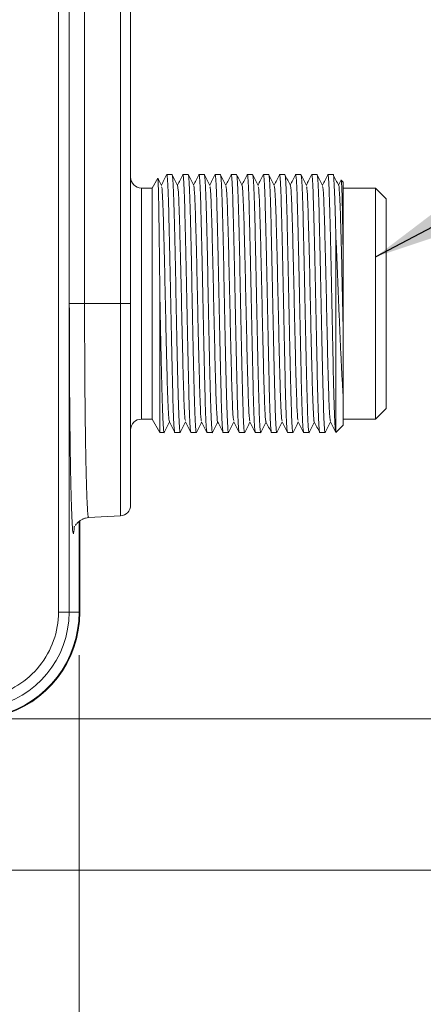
# Model space of a CAD drawing. Header units: millimetres. Extents: x 0 to 420, y 0 to 297.
# Tile 28 of 106: x 165 to 174, y 52 to 75. Entities that reach past the tile are written whole.
import ezdxf

# ---------------------------------------------------------------- set-up
doc = ezdxf.new("R2010")
doc.units = ezdxf.units.MM
doc.styles.add('SLDTEXTSTYLE0', font='TXT', dxfattribs={"width": 0.75})
doc.dimstyles.new('SLDDIMSTYLE1', dxfattribs={"dimtxt": 3.5, "dimasz": 3.302, "dimexe": 0, "dimexo": 0.0625, "dimgap": 0.875, "dimtad": 2, "dimdec": 6, "dimlfac": 2, "dimrnd": 1e-09, "dimzin": 12, "dimdsep": 46, "dimtxsty": 'SLDTEXTSTYLE0', "dimsah": 1, "dimcen": 0.09, "dimadec": 0, "dimazin": 3, "dimtfac": 1, "dimtofl": 0, "dimtmove": 0, "dimatfit": 3, "dimfxl": 1, "dimfrac": 2, "dimtolj": 1, "dimtzin": 12, "dimarcsym": 0})
doc.dimstyles.new('SLDDIMSTYLE2', dxfattribs={"dimtxt": 0.18, "dimasz": 3.302, "dimexe": 0, "dimexo": 0.0625, "dimgap": 0, "dimtad": 0, "dimtih": 1, "dimtoh": 1, "dimdec": 0, "dimrnd": 1e-09, "dimzin": 0, "dimdsep": 46, "dimtxsty": 'Standard', "dimsah": 1, "dimcen": 0.09, "dimadec": 0, "dimazin": 0, "dimtfac": 3.302, "dimtdec": 0, "dimtofl": 0, "dimtmove": 0, "dimatfit": 3, "dimfxl": 1, "dimfrac": 2, "dimtolj": 1, "dimtzin": 0, "dimarcsym": 0})

# ---------------------------------------------------------------- blocks, each defined once
blk = doc.blocks.new('_D_1')
at = {"color": 7, "linetype": 'Continuous', "lineweight": 0}
for p, q in [((164.512, 91.237), (193.451, 91.237)), ((192.451, 91.237), (192.451, 58.272)), ((164.512, 58.272), (193.451, 58.272))]:
    blk.add_line(p, q, dxfattribs=at)
for points in [[(192.451, 91.237), (191.943, 87.935), (192.959, 87.935)], [(192.451, 58.272), (192.959, 61.574), (191.943, 61.574)]]:
    blk.add_solid(points, dxfattribs=at)
at = {"color": 7, "linetype": 'Continuous', "lineweight": 0, "insert": (187.94, 72.169), "char_height": 3.5, "attachment_point": 1, "rotation": 90, "style": 'SLDTEXTSTYLE0'}
blk.add_mtext('66', dxfattribs=at)
blk = doc.blocks.new('_D_5')
at = {"color": 7, "linetype": 'Continuous', "lineweight": 0}
for p, q in [((147.673, 94.755), (201.563, 94.755)), ((200.563, 94.755), (200.563, 54.755)), ((147.673, 54.755), (201.563, 54.755))]:
    blk.add_line(p, q, dxfattribs=at)
for points in [[(200.563, 94.755), (200.055, 91.453), (201.071, 91.453)], [(200.563, 54.755), (201.071, 58.057), (200.055, 58.057)]]:
    blk.add_solid(points, dxfattribs=at)
at = {"color": 7, "linetype": 'Continuous', "lineweight": 0, "insert": (196.051, 72.169), "char_height": 3.5, "attachment_point": 1, "rotation": 90, "style": 'SLDTEXTSTYLE0'}
blk.add_mtext('80', dxfattribs=at)
blk = doc.blocks.new('_D_6')
at = {"color": 7, "linetype": 'Continuous', "lineweight": 0}
for p, q in [((166.356, 59.755), (166.356, 32.18)), ((144.373, 51.455), (144.373, 32.18)), ((144.373, 33.18), (166.356, 33.18))]:
    blk.add_line(p, q, dxfattribs=at)
for points in [[(144.373, 33.18), (147.675, 32.672), (147.675, 33.688)], [(166.356, 33.18), (163.054, 33.688), (163.054, 32.672)]]:
    blk.add_solid(points, dxfattribs=at)
at = {"color": 7, "linetype": 'Continuous', "lineweight": 0, "insert": (153.976, 37.692), "char_height": 3.5, "attachment_point": 1, "style": 'SLDTEXTSTYLE0'}
blk.add_mtext('40', dxfattribs=at)

msp = doc.modelspace()

# ---------------------------------------------------------------- linework, layer by layer
at = {"color": 7, "linetype": 'Continuous', "lineweight": 15}
for p, q in [((165.87424878, 88.7547111), (165.87424878, 60.75470651)), ((166.12421576, 60.75470651), (166.12421576, 88.7547111)), ((166.12820182, 81.57970512), (166.12820182, 67.92970503)), ((166.48352001, 81.57970512), (166.48352001, 67.92970503)), ((167.31865559, 81.57970512), (167.31865559, 67.92970503)), ((167.55556915, 67.92970503), (167.55556915, 81.57970512)), ((168.18787012, 70.84636146), (168.05557016, 70.61720396)), ((168.5211942, 70.92971111), (168.3961958, 70.92971111)), ((168.89619682, 70.92971111), (168.77119098, 70.92971111)), ((169.27119199, 70.92971111), (169.1461936, 70.92971111)), ((169.64619461, 70.92971111), (169.52119622, 70.92971111)), ((170.02119724, 70.92971111), (169.89619139, 70.92971111)), ((170.39619241, 70.92971111), (170.27119402, 70.92971111)), ((170.77119503, 70.92971111), (170.64619664, 70.92971111)), ((171.14619765, 70.92971111), (171.02119181, 70.92971111)), ((171.52119282, 70.92971111), (171.39619443, 70.92971111)), ((171.89619545, 70.92971111), (171.77119706, 70.92971111)), ((172.27119807, 70.92971111), (172.14619223, 70.92971111)), ((172.45174799, 70.79308981), (172.39619646, 70.68206871)), ((172.50557098, 70.75470442), (172.4576563, 70.80262656)), ((168.05557016, 70.61720396), (167.80556593, 70.61720396)), ((168.05557016, 70.61720396), (168.05557016, 65.2422061)), ((172.50557098, 70.75470442), (172.50557098, 68.94384826)), ((173.25556878, 70.61720396), (172.50557098, 70.61720396)), ((173.50556556, 70.36720717), (173.25556878, 70.61720396)), ((173.25556878, 65.2422061), (173.25556878, 70.61720396)), ((173.50556556, 65.49221033), (173.50556556, 70.36720717)), ((172.33057175, 64.9341842), (172.33057175, 69.55427433)), ((168.23599342, 64.9297064), (168.23599342, 68.13637668)), ((166.12820182, 67.92970503), (166.48352001, 67.92970503)), ((167.31865559, 67.92970503), (166.48352001, 67.92970503)), ((167.55556915, 67.92970503), (167.31865559, 67.92970503)), ((172.50557098, 65.72802121), (172.50557098, 65.10470564)), ((173.25556878, 65.2422061), (173.50556556, 65.49221033)), ((167.80556593, 65.2422061), (168.05557016, 65.2422061)), ((168.05557016, 65.2422061), (168.23599342, 64.9297064)), ((172.33265046, 64.93179256), (172.50557098, 65.10470564)), ((172.50557098, 65.2422061), (173.25556878, 65.2422061)), ((168.23599342, 64.9297064), (168.33369288, 64.9297064)), ((168.58369712, 64.9297064), (168.70869551, 64.9297064)), ((168.95869229, 64.9297064), (169.08369813, 64.9297064)), ((169.33369491, 64.9297064), (169.4586933, 64.9297064)), ((169.70869753, 64.9297064), (169.83369592, 64.9297064)), ((170.08369271, 64.9297064), (170.2086911, 64.9297064)), ((170.45869533, 64.9297064), (170.58369372, 64.9297064)), ((170.83369795, 64.9297064), (170.95869634, 64.9297064)), ((171.20869312, 64.9297064), (171.33369151, 64.9297064)), ((171.58369574, 64.9297064), (171.70869414, 64.9297064)), ((171.95869092, 64.9297064), (172.08369676, 64.9297064)), ((166.57703224, 62.95179332), (167.31865559, 62.990663)), ((166.35557119, 60.75470651), (166.35557119, 62.86246831)), ((166.37302045, 60.75470651), (166.37302045, 62.87401671)), ((165.87424878, 60.75470651), (166.12421576, 60.75470651)), ((166.35557119, 60.75470651), (166.12421576, 60.75470651))]:
    msp.add_line(p, q, dxfattribs=at)
at = {"color": 8, "linetype": 'Continuous', "lineweight": 15}
for p, q in [((167.80556593, 70.61720396), (167.80556593, 65.2422061)), ((167.31865559, 62.990663), (167.31865559, 67.92970503)), ((166.35557119, 60.75470651), (166.37302045, 60.75470651))]:
    msp.add_line(p, q, dxfattribs=at)
at = {"color": 7, "linetype": 'Continuous', "lineweight": 15}
for centre, radius, start, end in [((167.80556892, 70.86720755), 0.25, 180.00000357, 270), ((167.80556892, 64.99220755), 0.25, 90, 179.99999643), ((167.30556892, 63.24031958), 0.25, 273, 0), ((163.87302399, 60.75470755), 2.25118917, 280.76396859, 0), ((163.87302399, 60.75470755), 2.5, 284.444200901, 0), ((163.87302399, 60.75470755), 2.48254494, 285.005923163, 0)]:
    msp.add_arc(centre, radius, start, end, dxfattribs=at)
for points, knots in [([(168.23599088, 68.13637687), (168.23405509, 68.32233836), (168.23207417, 68.50504286), (168.2280205, 68.86396353), (168.22598425, 69.03689726), (168.22193516, 69.36663882), (168.21990352, 69.52493842), (168.21590367, 69.82195038), (168.21400753, 69.95804253), (168.21114426, 70.14391699), (168.21017045, 70.20279126), (168.2081828, 70.31422157), (168.20716663, 70.36683976), (168.20412194, 70.51180094), (168.20207665, 70.59260033), (168.19795458, 70.72286432), (168.19586209, 70.77234364), (168.19179763, 70.83540254), (168.18980994, 70.84971981), (168.18786918, 70.84635831)], [0, 0, 0, 0, 0.125, 0.125, 0.25, 0.25, 0.375, 0.375, 0.5, 0.5, 0.5625, 0.5625, 0.625, 0.625, 0.75, 0.75, 0.875, 0.875, 1, 1, 1, 1]), ([(168.2735369, 70.67738975), (168.25266638, 70.71909006), (168.22634818, 70.77167514), (168.20003682, 70.824263), (168.19459054, 70.83514834)], [0, 0, 0, 0, 0.79300663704, 1, 1, 1, 1]), ([(168.39386377, 70.92721516), (168.37299755, 70.88551154), (168.33211087, 70.80379466), (168.29121995, 70.72208059), (168.27119741, 70.68206871)], [0, 0, 0, 0, 0.5103428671, 1, 1, 1, 1]), ([(168.39382652, 70.92212642), (168.39461636, 70.92511591), (168.39926646, 70.94271617), (168.41038958, 70.8699576), (168.428832, 70.55816503), (168.44794962, 69.88925489), (168.46870768, 69.00257657), (168.48882387, 67.99393193), (168.50847743, 66.97865562), (168.529553, 66.06914746), (168.54848863, 65.37491359), (168.56778177, 64.98846143), (168.57900308, 64.94703547), (168.58369712, 64.9297064)], [0, 0, 0, 0, 0.0128930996, 0.0759066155, 0.1818931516, 0.2878790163, 0.3938620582, 0.4998478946, 0.6058313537, 0.711814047, 0.8178003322, 0.923783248, 1, 1, 1, 1]), ([(168.71090088, 64.94326646), (168.71016473, 64.93816296), (168.70550125, 64.90583244), (168.69453022, 64.99745995), (168.67603694, 65.2986655), (168.65695002, 65.97085591), (168.63617273, 66.85665296), (168.61605832, 67.86553026), (168.59641622, 68.880743), (168.57533775, 69.79027166), (168.55640289, 70.48450547), (168.53710946, 70.87094475), (168.52588822, 70.91237866), (168.5211942, 70.92971111)], [0, 0, 0, 0, 0.0118242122, 0.0749059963, 0.1810073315, 0.2871079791, 0.3932058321, 0.4993056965, 0.6054039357, 0.7115021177, 0.8176032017, 0.9237005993, 1, 1, 1, 1]), ([(168.64849482, 70.67747915), (168.62762821, 70.7191776), (168.58589494, 70.80257461), (168.54416184, 70.88597126), (168.52329526, 70.92766965)], [0, 0, 0, 0, 0.4999993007, 1, 1, 1, 1]), ([(168.76882169, 70.92711831), (168.74795844, 70.88541683), (168.70708943, 70.80372787), (168.6662106, 70.72204551), (168.64620004, 70.68206126)], [0, 0, 0, 0, 0.5104909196, 1, 1, 1, 1]), ([(168.76873229, 70.91457898), (168.76955302, 70.92033541), (168.77429733, 70.9536107), (168.7853596, 70.86242475), (168.80384847, 70.56060093), (168.82293673, 69.88860208), (168.84371382, 69.00275155), (168.86382791, 67.99388516), (168.88347085, 66.97866809), (168.90454632, 66.06914404), (168.92349295, 65.37491455), (168.94278684, 64.98846129), (168.95400117, 64.94703543), (168.95869229, 64.9297064)], [0, 0, 0, 0, 0.0131774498, 0.076172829, 0.1821288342, 0.2880841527, 0.3940366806, 0.4999919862, 0.6059448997, 0.7118970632, 0.8178528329, 0.9238052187, 1, 1, 1, 1]), ([(169.0859035, 64.94328881), (169.08516745, 64.93817617), (169.0805106, 64.90582969), (169.06952886, 64.99745538), (169.05104085, 65.29866698), (169.03195231, 65.97085552), (169.0111754, 66.85665307), (168.9910611, 67.86553023), (168.97141818, 68.880743), (168.95034286, 69.79027173), (168.93139619, 70.48450541), (168.91210223, 70.87094474), (168.90088793, 70.91237866), (168.89619682, 70.92971111)], [0, 0, 0, 0, 0.0118421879, 0.0749228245, 0.1810222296, 0.2871209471, 0.3932168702, 0.4993148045, 0.6054111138, 0.7115073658, 0.817606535, 0.9237020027, 1, 1, 1, 1]), ([(169.02378801, 70.67686821), (169.00292171, 70.71856915), (168.96118776, 70.80197371), (168.91945037, 70.88537772), (168.898581, 70.92708105)], [0, 0, 0, 0, 0.4999840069, 1, 1, 1, 1]), ([(169.14416704, 70.92780376), (169.12329738, 70.8861033), (169.08230338, 70.80419166), (169.0413162, 70.72227494), (169.02119521, 70.68206126)], [0, 0, 0, 0, 0.5090907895, 1, 1, 1, 1]), ([(169.14408508, 70.9167322), (169.14478882, 70.92159682), (169.1494164, 70.95358515), (169.16036059, 70.86177367), (169.17885161, 70.56081147), (169.19793922, 69.88854567), (169.21871644, 69.00276666), (169.2388307, 67.99388111), (169.2584728, 66.97866917), (169.27955144, 66.06914382), (169.29848625, 65.37491457), (169.3177796, 64.98846126), (169.32900088, 64.94703542), (169.33369491, 64.9297064)], [0, 0, 0, 0, 0.0113194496, 0.0744334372, 0.1805889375, 0.2867437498, 0.3928957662, 0.4990505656, 0.6052029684, 0.7113546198, 0.8175098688, 0.9236617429, 1, 1, 1, 1]), ([(169.46115944, 64.94486088), (169.46033603, 64.93909522), (169.45558145, 64.90580293), (169.44454137, 64.9969894), (169.42604358, 65.29881773), (169.4069431, 65.97081499), (169.38618056, 66.85666398), (169.36606541, 67.86552742), (169.34641153, 68.88074369), (169.32533621, 69.79027146), (169.3064005, 70.48450552), (169.28710729, 70.87094474), (169.27588602, 70.91237866), (169.27119199, 70.92971111)], [0, 0, 0, 0, 0.013194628, 0.0761889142, 0.1821431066, 0.2880966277, 0.3940473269, 0.5000000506, 0.6059511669, 0.7119022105, 0.817856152, 0.9238064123, 1, 1, 1, 1]), ([(169.39851496, 70.67743445), (169.37764584, 70.71913793), (169.33590741, 70.80254525), (169.29416953, 70.88595146), (169.2733005, 70.92765475)], [0, 0, 0, 0, 0.499997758, 1, 1, 1, 1]), ([(169.51905045, 70.92758024), (169.49818102, 70.88587712), (169.45722811, 70.80404143), (169.4162793, 70.72220274), (169.39619783, 70.68206871)], [0, 0, 0, 0, 0.5095958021, 1, 1, 1, 1]), ([(169.51896105, 70.91597969), (169.51970728, 70.92115358), (169.52438652, 70.95359624), (169.53534593, 70.86200142), (169.55384667, 70.56073775), (169.57294622, 69.88856555), (169.59370912, 69.00276128), (169.61382401, 67.99388244), (169.63347792, 66.97866888), (169.65455339, 66.06914391), (169.67348905, 65.37491455), (169.69278219, 64.98846126), (169.7040035, 64.94703543), (169.70869753, 64.9297064)], [0, 0, 0, 0, 0.0119671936, 0.07503981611, 0.18112576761, 0.28721104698, 0.39329350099, 0.49937875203, 0.60546162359, 0.71154372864, 0.81762942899, 0.92371175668, 1, 1, 1, 1]), ([(169.83587894, 64.94311744), (169.8351502, 64.93807544), (169.83048948, 64.90582912), (169.81953358, 64.99750993), (169.80103641, 65.29864934), (169.78195069, 65.97086024), (169.7611731, 66.8566518), (169.74105869, 67.86553057), (169.7214169, 68.88074291), (169.70033718, 69.79027167), (169.68140697, 70.48450552), (169.66209781, 70.87094471), (169.65088507, 70.91237865), (169.64619461, 70.92971111)], [0, 0, 0, 0, 0.0116930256, 0.0747831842, 0.1808986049, 0.2870133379, 0.3931252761, 0.4992392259, 0.6053515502, 0.7114638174, 0.8175789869, 0.9236904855, 1, 1, 1, 1]), ([(169.77353994, 70.67737484), (169.75267633, 70.71907349), (169.71094866, 70.80247172), (169.66921493, 70.88586716), (169.64834783, 70.92756534)], [0, 0, 0, 0, 0.4999944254, 1, 1, 1, 1]), ([(169.89385191, 70.92717046), (169.87298218, 70.88546982), (169.83209459, 70.80377073), (169.79121459, 70.72206863), (169.77120045, 70.68206871)], [0, 0, 0, 0, 0.5104174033, 1, 1, 1, 1]), ([(169.89375505, 70.91473544), (169.89456843, 70.92042622), (169.89931186, 70.9536134), (169.91035608, 70.86237393), (169.92885016, 70.56061737), (169.9479368, 69.88859767), (169.96871433, 69.00275273), (169.9888283, 67.99388484), (170.00847127, 66.97866818), (170.02954674, 66.06914401), (170.04849336, 65.37491456), (170.06778725, 64.98846129), (170.07900159, 64.94703543), (170.08369271, 64.9297064)], [0, 0, 0, 0, 0.0130396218, 0.0760437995, 0.1820146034, 0.2879847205, 0.3939520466, 0.4999221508, 0.6058898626, 0.7118568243, 0.8178273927, 0.9237945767, 1, 1, 1, 1]), ([(170.21097097, 64.94368369), (170.2102097, 64.9384078), (170.20550894, 64.90583018), (170.19454563, 64.9973309), (170.17603591, 65.29870723), (170.15695439, 65.97084474), (170.13617451, 66.85665594), (170.11606508, 67.86552957), (170.09640567, 68.88074301), (170.07534675, 69.79027178), (170.05639568, 70.48450541), (170.0371028, 70.87094474), (170.02588839, 70.91237866), (170.02119724, 70.92971111)], [0, 0, 0, 0, 0.0121856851, 0.0752443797, 0.1813069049, 0.2873687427, 0.3934277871, 0.499488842, 0.605548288, 0.7116076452, 0.8176699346, 0.9237285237, 1, 1, 1, 1]), ([(170.14875863, 70.67694271), (170.12788859, 70.71864057), (170.08614714, 70.80203902), (170.04441725, 70.88544417), (170.02355162, 70.92714811)], [0, 0, 0, 0, 0.499983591, 1, 1, 1, 1]), ([(170.26884708, 70.92717046), (170.24798058, 70.88546938), (170.20709724, 70.80376528), (170.16621293, 70.72206326), (170.14619563, 70.68206126)], [0, 0, 0, 0, 0.5103915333, 1, 1, 1, 1]), ([(170.26875768, 70.91472054), (170.26957097, 70.92041757), (170.27430987, 70.95361295), (170.28536341, 70.86237898), (170.30383876, 70.56061564), (170.32294319, 69.88859819), (170.3437159, 69.0027526), (170.36383138, 67.99388488), (170.38347315, 66.97866816), (170.40455188, 66.06914409), (170.42348666, 65.3749145), (170.44278001, 64.98846127), (170.4540013, 64.94703543), (170.45869533, 64.9297064)], [0, 0, 0, 0, 0.0130528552, 0.0760561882, 0.1820255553, 0.287994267, 0.3939601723, 0.4999288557, 0.6058951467, 0.7118606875, 0.8178298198, 0.923795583, 1, 1, 1, 1]), ([(170.58612261, 64.94462991), (170.58531166, 64.93896066), (170.58057, 64.90581239), (170.56954169, 64.99705222), (170.55104403, 65.29879742), (170.53194351, 65.97082043), (170.51118098, 66.85666252), (170.49106582, 67.86552781), (170.47141195, 68.88074358), (170.45033663, 69.79027149), (170.43140092, 70.48450551), (170.41210771, 70.87094475), (170.40088644, 70.91237866), (170.39619241, 70.92971111)], [0, 0, 0, 0, 0.0129990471, 0.0760058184, 0.1819810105, 0.2879555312, 0.3939272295, 0.4999009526, 0.605873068, 0.7118451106, 0.8178200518, 0.9237913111, 1, 1, 1, 1]), ([(170.52349303, 70.67747915), (170.5026239, 70.71918264), (170.46088543, 70.80259003), (170.41914759, 70.88599617), (170.39827857, 70.92769945)], [0, 0, 0, 0, 0.49999749, 1, 1, 1, 1]), ([(170.64417008, 70.92781121), (170.62330093, 70.88610801), (170.58230991, 70.80419491), (170.54131972, 70.72227967), (170.52119825, 70.68206871)], [0, 0, 0, 0, 0.5091150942, 1, 1, 1, 1]), ([(170.64408067, 70.91673965), (170.64478716, 70.92160136), (170.64943423, 70.95358007), (170.66034108, 70.86177582), (170.67884879, 70.5608107), (170.69794618, 69.88854601), (170.71870966, 69.00276652), (170.7388244, 67.99388104), (170.75847835, 66.97866926), (170.77955381, 66.06914381), (170.79848947, 65.37491457), (170.81778261, 64.98846126), (170.82900391, 64.94703542), (170.83369795, 64.9297064)], [0, 0, 0, 0, 0.0113155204, 0.0744297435, 0.18058566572, 0.28674091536, 0.3928933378, 0.4990485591, 0.60520139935, 0.71135347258, 0.8175091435, 0.92366143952, 1, 1, 1, 1]), ([(170.96085701, 64.94296843), (170.96013569, 64.93798761), (170.95547908, 64.9058331), (170.94453613, 64.99755345), (170.92603614, 65.29863527), (170.90695129, 65.97086401), (170.88617347, 66.85665079), (170.86605912, 67.86553084), (170.84641731, 68.88074284), (170.8253376, 69.79027169), (170.80640739, 70.48450551), (170.78709823, 70.87094471), (170.77588549, 70.91237865), (170.77119503, 70.92971111)], [0, 0, 0, 0, 0.011565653, 0.0746639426, 0.1807930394, 0.2869214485, 0.3930470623, 0.499174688, 0.6053006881, 0.7114266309, 0.8175554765, 0.9236806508, 1, 1, 1, 1]), ([(170.89861486, 70.67724073), (170.87774756, 70.71893623), (170.83601259, 70.80232793), (170.79428615, 70.88572492), (170.77342275, 70.92742378)], [0, 0, 0, 0, 0.4999956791, 1, 1, 1, 1]), ([(171.01903859, 70.92755789), (170.99816942, 70.88585463), (170.95722048, 70.80402558), (170.91627265, 70.72219516), (170.89619342, 70.68206871)], [0, 0, 0, 0, 0.5096388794, 1, 1, 1, 1]), ([(171.01894919, 70.91592008), (171.01969779, 70.92111872), (171.02437398, 70.95359242), (171.03535711, 70.86202361), (171.05385038, 70.56073065), (171.07293727, 69.88856732), (171.09371474, 69.00276086), (171.11382873, 67.99388266), (171.13347169, 66.97866876), (171.15454716, 66.06914386), (171.17349378, 65.3749146), (171.19278767, 64.98846128), (171.204002, 64.94703543), (171.20869312, 64.9297064)], [0, 0, 0, 0, 0.0120210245, 0.075090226, 0.1811703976, 0.2872498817, 0.3933265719, 0.4994060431, 0.6054831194, 0.7115594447, 0.8176393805, 0.9237159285, 1, 1, 1, 1]), ([(171.33605335, 64.94418288), (171.33526464, 64.93870004), (171.33053454, 64.90581814), (171.31954676, 64.99718583), (171.3010361, 65.29875415), (171.28195487, 65.97083217), (171.26117491, 66.85665931), (171.2410655, 67.86552867), (171.22140609, 68.88074325), (171.20034716, 69.79027171), (171.18139609, 70.48450542), (171.16210322, 70.87094474), (171.15088881, 70.91237866), (171.14619765, 70.92971111)], [0, 0, 0, 0, 0.0126132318, 0.0756446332, 0.1816612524, 0.2876771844, 0.3936903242, 0.4997054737, 0.6057190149, 0.7117324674, 0.8177488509, 0.9237615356, 1, 1, 1, 1]), ([(171.27371434, 70.67702467), (171.25284727, 70.71872279), (171.21111123, 70.80212284), (171.1693809, 70.88552639), (171.14851478, 70.92723007)], [0, 0, 0, 0, 0.4999772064, 1, 1, 1, 1]), ([(171.3938326, 70.92714066), (171.37296663, 70.88543688), (171.33209136, 70.80374149), (171.29120888, 70.72205065), (171.27119604, 70.68206126)], [0, 0, 0, 0, 0.5104789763, 1, 1, 1, 1]), ([(171.39374319, 70.91463113), (171.39456148, 70.92036552), (171.3993062, 70.95361549), (171.41036351, 70.86240432), (171.42883862, 70.56060743), (171.44794611, 69.88860046), (171.46870688, 69.00275193), (171.48882235, 67.99388495), (171.5084761, 66.97866821), (171.52955161, 66.06914409), (171.54848726, 65.3749145), (171.5677804, 64.98846127), (171.57900171, 64.94703543), (171.58369574, 64.9297064)], [0, 0, 0, 0, 0.0131292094, 0.0761276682, 0.1820888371, 0.2880493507, 0.3940070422, 0.4999675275, 0.6059256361, 0.7118829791, 0.8178439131, 0.9238014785, 1, 1, 1, 1]), ([(171.71108577, 64.94437659), (171.71028722, 64.93881301), (171.70555136, 64.90581777), (171.69453182, 64.99712586), (171.67604777, 65.29877365), (171.65694303, 65.97082681), (171.63618163, 66.85666081), (171.61606618, 67.86552827), (171.59641238, 68.88074346), (171.57533704, 69.79027152), (171.55640134, 70.4845055), (171.53710812, 70.87094475), (171.52588685, 70.91237866), (171.52119282, 70.92971111)], [0, 0, 0, 0, 0.0127816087, 0.0758022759, 0.1818007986, 0.2877986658, 0.3937937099, 0.4997907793, 0.6057862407, 0.7117816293, 0.8177799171, 0.9237745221, 1, 1, 1, 1]), ([(171.64846364, 70.67752386), (171.62759699, 70.71922487), (171.58586097, 70.80263234), (171.54412565, 70.88603841), (171.52325664, 70.92774416)], [0, 0, 0, 0, 0.4999674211, 1, 1, 1, 1]), ([(171.76887248, 70.92722261), (171.74800897, 70.88552377), (171.70712116, 70.80380334), (171.66622638, 70.72208787), (171.64619867, 70.68206871)], [0, 0, 0, 0, 0.5102622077, 1, 1, 1, 1]), ([(171.76878307, 70.9148919), (171.76958912, 70.92051737), (171.77433082, 70.95360967), (171.78534552, 70.86232883), (171.80385127, 70.56063195), (171.82293401, 69.88859376), (171.84371367, 69.00275379), (171.86382301, 67.99388445), (171.8834824, 66.97866845), (171.90454149, 66.06914389), (171.92349251, 65.37491458), (171.94278531, 64.98846128), (171.95399975, 64.94703543), (171.95869092, 64.9297064)], [0, 0, 0, 0, 0.0129055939, 0.0759183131, 0.1819035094, 0.2878880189, 0.3938697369, 0.4998542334, 0.6058363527, 0.7118176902, 0.817802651, 0.9237842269, 1, 1, 1, 1]), ([(172.08583507, 64.94283432), (172.08512125, 64.93790845), (172.08047374, 64.9058377), (172.06953567, 64.99759179), (172.05103683, 65.29862287), (172.03195165, 65.97086734), (172.01117384, 66.8566499), (171.99105978, 67.86553108), (171.9714168, 68.88074277), (171.9503415, 69.79027179), (171.93139482, 70.48450539), (171.91210085, 70.87094474), (171.90088656, 70.91237866), (171.89619545, 70.92971111)], [0, 0, 0, 0, 0.0114515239, 0.0745570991, 0.1806984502, 0.2868391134, 0.392976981, 0.4991168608, 0.6052551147, 0.7113933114, 0.8175344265, 0.9236718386, 1, 1, 1, 1]), ([(172.02368978, 70.67707682), (172.00282597, 70.71877278), (171.96109706, 70.80216727), (171.91936457, 70.88556148), (171.89849768, 70.92725987)], [0, 0, 0, 0, 0.4999845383, 1, 1, 1, 1]), ([(172.14416567, 70.92780376), (172.12329652, 70.88610056), (172.08230551, 70.80418748), (172.04131531, 70.72227222), (172.02119384, 70.68206126)], [0, 0, 0, 0, 0.5091151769, 1, 1, 1, 1]), ([(172.14408371, 70.9167322), (172.14478743, 70.92159703), (172.14941353, 70.95357746), (172.16036012, 70.86178058), (172.17884996, 70.56080906), (172.19793791, 69.88854692), (172.21871511, 69.00276405), (172.23882909, 67.99389032), (172.25847237, 66.97863496), (172.27954657, 66.06927142), (172.29849796, 65.37443816), (172.316629, 65.0128947), (172.32689686, 64.95492989), (172.33057175, 64.9341842)], [0, 0, 0, 0, 0.0115211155, 0.075737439, 0.1837470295, 0.2917559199, 0.3997619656, 0.5077708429, 0.6157772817, 0.7237829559, 0.8317923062, 0.9397982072, 1, 1, 1, 1]), ([(172.33056956, 69.55427697), (172.32804541, 69.6599191), (172.32556466, 69.7606626), (172.32074339, 69.95046155), (172.31845871, 70.03888096), (172.31142387, 70.28999032), (172.30640832, 70.43887384), (172.29615515, 70.68174995), (172.29092239, 70.77557811), (172.28073819, 70.89955238), (172.27579138, 70.92970731), (172.27119462, 70.92970755)], [0, 0, 0, 0, 0.125, 0.125, 0.25, 0.25, 0.5, 0.5, 0.75, 0.75, 1, 1, 1, 1]), ([(172.3986775, 70.67710662), (172.3778077, 70.71880713), (172.33606763, 70.80220902), (172.29433636, 70.88561569), (172.2734705, 70.92731947)], [0, 0, 0, 0, 0.499994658, 1, 1, 1, 1]), ([(172.45608423, 70.79092169), (172.45660903, 70.79542208), (172.45987354, 70.82341676), (172.46731244, 70.72614029), (172.47978733, 70.41438194), (172.49227811, 69.77814112), (172.50124025, 69.21565566), (172.50557098, 68.94384826)], [0, 0, 0, 0, 0.0325239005, 0.2023151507, 0.4740867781, 0.7458652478, 1, 1, 1, 1]), ([(168.45649335, 65.18754119), (168.45047637, 65.22057753), (168.43811478, 65.28844899), (168.41862061, 65.72823053), (168.40067247, 66.37565406), (168.38060264, 67.1827141), (168.36229326, 68.06698741), (168.34306831, 68.93624523), (168.32347331, 69.70566664), (168.30543387, 70.28649041), (168.28770191, 70.62390284), (168.27756766, 70.63990797), (168.27364865, 70.64609731)], [0, 0, 0, 0, 0.0995457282, 0.2045115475, 0.3074637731, 0.4127162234, 0.5160802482, 0.6204779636, 0.7252850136, 0.8283291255, 0.9336132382, 1, 1, 1, 1]), ([(168.83118305, 65.21357352), (168.82728381, 65.21975932), (168.8171678, 65.2358075), (168.79944469, 65.57297068), (168.78142155, 66.15373167), (168.76182143, 66.92316829), (168.74260067, 67.79242458), (168.72427945, 68.67669995), (168.70420854, 69.48376656), (168.68627642, 70.13116645), (168.66677423, 70.57077601), (168.65443083, 70.6386253), (168.64842776, 70.671623)], [0, 0, 0, 0, 0.0660695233, 0.1714079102, 0.2745045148, 0.3793655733, 0.4838170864, 0.5872352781, 0.6925419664, 0.7955465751, 0.9005665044, 1, 1, 1, 1]), ([(169.20601431, 65.2120238), (169.2041072, 65.20794124), (169.19600003, 65.19058616), (169.18056021, 65.44305925), (169.16181832, 65.94878605), (169.1430713, 66.67363451), (169.12317556, 67.51833978), (169.10526803, 68.40908225), (169.08527488, 69.24634288), (169.06674681, 69.95898115), (169.04777018, 70.44464239), (169.03293909, 70.67939535), (169.02526909, 70.65643249), (169.02381781, 70.65208757)], [0, 0, 0, 0, 0.0324709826, 0.1380351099, 0.2423665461, 0.3466979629, 0.4522620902, 0.5556285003, 0.6612881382, 0.7653446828, 0.8699580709, 0.9753941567, 1, 1, 1, 1]), ([(169.58133731, 65.18485153), (169.58120818, 65.18417854), (169.57477249, 65.15063793), (169.56184379, 65.34047534), (169.54220679, 65.76210725), (169.5241871, 66.43578799), (169.50408727, 67.24841748), (169.48592726, 68.13581293), (169.46651287, 68.9996484), (169.44707497, 69.75858996), (169.42894129, 70.32152792), (169.41169066, 70.63613549), (169.40205609, 70.64190747), (169.39861927, 70.64396644)], [0, 0, 0, 0, 0.0021399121, 0.1066486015, 0.2115677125, 0.3147209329, 0.4201171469, 0.5234085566, 0.6281375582, 0.7328670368, 0.8361580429, 0.9415547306, 1, 1, 1, 1]), ([(169.95631758, 65.20914788), (169.95187854, 65.22049947), (169.94120175, 65.24780237), (169.92296002, 65.60947467), (169.90502086, 66.20774758), (169.88524943, 66.98720622), (169.86625867, 67.86109641), (169.84774662, 68.74246005), (169.82774814, 69.54068689), (169.80984579, 70.17217392), (169.790764, 70.58453897), (169.77900675, 70.6377583), (169.77355484, 70.66243643)], [0, 0, 0, 0, 0.0749117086, 0.1801780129, 0.2831431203, 0.3881232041, 0.4922838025, 0.5958897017, 0.7010919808, 0.8040108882, 0.9091186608, 1, 1, 1, 1]), ([(170.33122334, 65.21499658), (170.32876865, 65.21184572), (170.32011695, 65.20074029), (170.30400304, 65.47281948), (170.28550694, 65.99833592), (170.26650778, 66.73490959), (170.24675406, 67.58659328), (170.22879692, 68.47677215), (170.20873074, 69.30620344), (170.19041577, 70.00624107), (170.17121037, 70.47115991), (170.15698282, 70.68952843), (170.14976422, 70.66210913), (170.14877353, 70.65834606)], [0, 0, 0, 0, 0.0417912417, 0.1472957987, 0.2511995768, 0.3556594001, 0.4609407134, 0.5642014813, 0.6697698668, 0.7734450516, 0.8781560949, 0.9832779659, 1, 1, 1, 1]), ([(170.70603225, 65.1928311), (170.70553857, 65.19060298), (170.69880497, 65.1602125), (170.68525315, 65.36380062), (170.66583001, 65.80696501), (170.64768692, 66.4941221), (170.62757259, 67.31531321), (170.60955002, 68.20438314), (170.58993917, 69.06244322), (170.57071632, 69.81038648), (170.55241395, 70.35496142), (170.53570405, 70.64788482), (170.52654186, 70.64451969), (170.52357498, 70.64343)], [0, 0, 0, 0, 0.0082999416, 0.1132070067, 0.2181129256, 0.3215786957, 0.4271537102, 0.5304814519, 0.6355776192, 0.7402630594, 0.8439128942, 0.9494563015, 1, 1, 1, 1]), ([(171.0813329, 65.2037015), (171.07639008, 65.22122865), (171.06518243, 65.26097073), (171.04649748, 65.64760881), (171.02859686, 66.26274397), (171.00868727, 67.05179471), (170.98994461, 67.9297085), (170.97119846, 68.80761393), (170.9513005, 69.59668663), (170.93340027, 70.2117385), (170.91474929, 70.59774711), (170.90358286, 70.63747484), (170.89868191, 70.65491134)], [0, 0, 0, 0, 0.0830432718, 0.1882972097, 0.2912666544, 0.3964256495, 0.5003557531, 0.6042867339, 0.7094449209, 0.8124149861, 0.9176689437, 1, 1, 1, 1]), ([(171.45632062, 65.21597261), (171.45335119, 65.21488164), (171.44418504, 65.21151399), (171.42747458, 65.50445017), (171.40917174, 66.04903269), (171.38994899, 66.79697357), (171.3703382, 67.65503556), (171.35231528, 68.54410027), (171.3322023, 69.36531056), (171.31405423, 70.0523969), (171.29464988, 70.49582728), (171.28104104, 70.69931192), (171.27427497, 70.66854566), (171.27374414, 70.66613192)], [0, 0, 0, 0, 0.050542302, 0.1560157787, 0.2595969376, 0.3642130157, 0.4692395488, 0.5724988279, 0.6780038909, 0.7814011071, 0.8862374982, 0.9910748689, 1, 1, 1, 1]), ([(171.83124874, 65.20145888), (171.83021363, 65.19748607), (171.82295574, 65.16962985), (171.80867685, 65.38805034), (171.78947241, 65.85322192), (171.77115816, 66.55319368), (171.75108785, 67.3826478), (171.73314695, 68.27282054), (171.71337706, 69.12451668), (171.69438191, 69.8610392), (171.67588535, 70.38672342), (171.65971976, 70.6591397), (171.65102918, 70.64777125), (171.6485307, 70.64450288)], [0, 0, 0, 0, 0.0174591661, 0.1224189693, 0.2269685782, 0.3304839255, 0.4358903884, 0.5389919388, 0.6441109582, 0.7484090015, 0.8521525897, 0.9574947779, 1, 1, 1, 1]), ([(172.20603529, 65.19912684), (172.20068535, 65.22350548), (172.18903577, 65.27659038), (172.17003813, 65.687381), (172.15214117, 66.31868413), (172.13214112, 67.11696194), (172.11362967, 67.99831865), (172.0946387, 68.87220167), (172.07486725, 69.65170689), (172.05692853, 70.24979824), (172.03876532, 70.61046823), (172.0281601, 70.63784442), (172.02379409, 70.64911479)], [0, 0, 0, 0, 0.0895187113, 0.1949285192, 0.2981435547, 0.4036485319, 0.5075534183, 0.6120137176, 0.7172958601, 0.8205566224, 0.926125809, 1, 1, 1, 1]), ([(172.50557098, 67.2100162), (172.50053037, 67.43980497), (172.49046261, 67.89876845), (172.47448756, 68.66388891), (172.45570508, 69.4235016), (172.43768012, 70.09744019), (172.41804504, 70.51850367), (172.40517264, 70.7088406), (172.39879423, 70.67580327), (172.39872221, 70.67543024)], [0, 0, 0, 0, 0.1423161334, 0.2842519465, 0.4642207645, 0.6403570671, 0.8195098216, 0.9979620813, 1, 1, 1, 1]), ([(172.50556956, 65.72801843), (172.49810799, 65.83454328), (172.49112553, 65.95392636), (172.47647415, 66.21698927), (172.46900491, 66.35895506), (172.45403501, 66.65856439), (172.44647283, 66.81740737), (172.43133977, 67.15066386), (172.42395589, 67.32090729), (172.41313539, 67.58149934), (172.40957132, 67.66924022), (172.40252806, 67.84651119), (172.39907705, 67.93644031), (172.38863519, 68.20397323), (172.38153869, 68.38047739), (172.36709299, 68.72984785), (172.35968124, 68.90410269), (172.34503328, 69.23865905), (172.33777154, 69.39966639), (172.33056956, 69.55427697)], [0, 0, 0, 0, 0.125, 0.125, 0.25, 0.25, 0.375, 0.375, 0.5, 0.5, 0.5625, 0.5625, 0.625, 0.625, 0.75, 0.75, 0.875, 0.875, 1, 1, 1, 1]), ([(172.50556956, 68.94385047), (172.50556956, 68.80367244), (172.50556956, 68.66099002), (172.50556956, 68.37068245), (172.50556956, 68.22287736), (172.50556956, 67.9306756), (172.50556956, 67.78522319), (172.50556956, 67.49568148), (172.50556956, 67.35094957), (172.50556956, 67.21001591)], [0, 0, 0, 0, 0.25, 0.25, 0.5, 0.5, 0.75, 0.75, 1, 1, 1, 1]), ([(168.33619628, 64.94504715), (168.33536021, 64.93920327), (168.33058161, 64.90580221), (168.31954665, 64.99693979), (168.30104643, 65.29878961), (168.28192352, 65.97098044), (168.2612535, 66.85603032), (168.24578463, 67.62095137), (168.23770114, 68.04647952), (168.23599342, 68.13637668)], [0, 0, 0, 0, 0.0252747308, 0.1444594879, 0.3449240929, 0.5453874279, 0.7458454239, 0.9463072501, 1, 1, 1, 1]), ([(166.48352044, 67.92970755), (166.48353046, 67.87598802), (166.48355055, 67.76827776), (166.4837121, 67.60647575), (166.48396968, 67.44420563), (166.48433286, 67.28164758), (166.48479905, 67.11898647), (166.48536897, 66.9564117), (166.48604241, 66.79411705), (166.48681943, 66.63230046), (166.48770001, 66.47116384), (166.48868416, 66.31091286), (166.48977188, 66.15175672), (166.49096317, 65.99390791), (166.49225802, 65.83758192), (166.49365644, 65.68299702), (166.49515843, 65.53037391), (166.49676399, 65.37993545), (166.49847311, 65.23190635), (166.50028581, 65.08651282), (166.50220205, 64.94398221), (166.50422195, 64.80454269), (166.50634508, 64.66842279), (166.50857302, 64.53585129), (166.51086156, 64.40917639), (166.51326741, 64.28628487), (166.5158375, 64.16538403), (166.51864694, 64.04329786), (166.52169744, 63.92107094), (166.52498856, 63.79984061), (166.52852045, 63.68083849), (166.53229311, 63.56539104), (166.53630657, 63.45491906), (166.54056082, 63.35093477), (166.5450559, 63.25504075), (166.5497918, 63.16891265), (166.5547686, 63.0943362), (166.559986, 63.03301939), (166.56544522, 62.98727645), (166.57114153, 62.95727786), (166.57504845, 62.9536419), (166.57703244, 62.95179551)], [0, 0, 0, 0, 0.0205964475, 0.0412968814, 0.0621012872, 0.0830096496, 0.1040219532, 0.1251381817, 0.1463583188, 0.1676823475, 0.1891102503, 0.2106420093, 0.2322776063, 0.2540170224, 0.2758602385, 0.2978072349, 0.3198579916, 0.3420124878, 0.3642707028, 0.3866326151, 0.4090982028, 0.4316674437, 0.4543403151, 0.4771167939, 0.4999968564, 0.5218502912, 0.5449574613, 0.5693182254, 0.5949324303, 0.6217999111, 0.6499204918, 0.6792939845, 0.7099201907, 0.7417989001, 0.7749298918, 0.8093129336, 0.8449477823, 0.8818341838, 0.919971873, 0.9593605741, 1, 1, 1, 1]), ([(167.55556892, 63.24031958), (167.55556892, 63.24032031), (167.55556892, 63.73440463), (167.55556892, 65.49321636), (167.55556892, 66.68604021), (167.55556892, 67.92970755)], [0, 0, 0, 0, 0.5, 0.5, 1, 1, 1, 1]), ([(172.50556956, 67.21001591), (172.50556956, 67.06639128), (172.50556956, 66.92656959), (172.50556956, 66.65442661), (172.50556956, 66.5220182), (172.50556956, 66.27233468), (172.50556956, 66.15401472), (172.50556956, 65.93048211), (172.50556956, 65.82492119), (172.50556956, 65.72801843)], [0, 0, 0, 0, 0.25, 0.25, 0.5, 0.5, 0.75, 0.75, 1, 1, 1, 1]), ([(168.33609942, 64.93236626), (168.3569654, 64.97407006), (168.39782581, 65.05573578), (168.43869335, 65.13739668), (168.45869127, 65.17735625)], [0, 0, 0, 0, 0.510664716, 1, 1, 1, 1]), ([(168.4564263, 65.1818862), (168.47729295, 65.14018518), (168.51902898, 65.05677771), (168.56076429, 64.97337165), (168.58163331, 64.9316659)], [0, 0, 0, 0, 0.4999673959, 1, 1, 1, 1]), ([(168.71081892, 64.93178511), (168.73168483, 64.97348873), (168.77263922, 65.05534218), (168.81360153, 65.13719287), (168.8336939, 65.17734135)], [0, 0, 0, 0, 0.5094913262, 1, 1, 1, 1]), ([(168.83129481, 65.18214697), (168.85216141, 65.14044606), (168.89389461, 65.05704422), (168.93562778, 64.97364247), (168.95649437, 64.93194157)], [0, 0, 0, 0, 0.4999998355, 1, 1, 1, 1]), ([(169.08582154, 64.93179256), (169.10668423, 64.97349416), (169.14763685, 65.05535276), (169.18860595, 65.13720324), (169.20870397, 65.17735625)], [0, 0, 0, 0, 0.5094346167, 1, 1, 1, 1]), ([(169.20606646, 65.18262381), (169.2269335, 65.14092575), (169.26866936, 65.05752607), (169.31039987, 64.97412215), (169.33126602, 64.93241841)], [0, 0, 0, 0, 0.4999786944, 1, 1, 1, 1]), ([(169.46107004, 64.9322992), (169.481936, 64.97400299), (169.52280632, 65.05568847), (169.56368383, 65.13736935), (169.58369169, 65.1773488)], [0, 0, 0, 0, 0.5105409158, 1, 1, 1, 1]), ([(169.58138201, 65.18196816), (169.60224961, 65.14027271), (169.64398632, 65.05687876), (169.68571101, 64.97347904), (169.70657412, 64.93177766)], [0, 0, 0, 0, 0.4999817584, 1, 1, 1, 1]), ([(169.83578954, 64.93174041), (169.85665869, 64.97344363), (169.89762739, 65.05531215), (169.9385952, 65.13718257), (169.95869431, 65.1773488)], [0, 0, 0, 0, 0.5093925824, 1, 1, 1, 1]), ([(169.95641444, 65.1819011), (169.97728432, 65.14020046), (170.0190248, 65.05679772), (170.06075565, 64.97339189), (170.08162144, 64.93168825)], [0, 0, 0, 0, 0.4999912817, 1, 1, 1, 1]), ([(170.21088157, 64.93191922), (170.23174804, 64.97361775), (170.27268581, 65.05542576), (170.31362496, 65.13723249), (170.33369694, 65.17734135)], [0, 0, 0, 0, 0.5097120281, 1, 1, 1, 1]), ([(170.33128295, 65.18215442), (170.35215302, 65.1404565), (170.39389465, 65.05705769), (170.43562436, 64.9736529), (170.45648996, 64.93194902)], [0, 0, 0, 0, 0.4999821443, 1, 1, 1, 1]), ([(170.5860332, 64.9322247), (170.60689916, 64.97392846), (170.64778434, 65.05564363), (170.68867679, 65.13735443), (170.70869956, 65.1773637)], [0, 0, 0, 0, 0.5103551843, 1, 1, 1, 1]), ([(170.70606205, 65.18263126), (170.72692909, 65.14093321), (170.76866491, 65.05753358), (170.81039546, 64.97412961), (170.83126161, 64.93242586)], [0, 0, 0, 0, 0.4999789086, 1, 1, 1, 1]), ([(170.9607676, 64.9316957), (170.98163675, 64.97339891), (171.02261287, 65.05528225), (171.06358816, 65.13716765), (171.08369473, 65.1773488)], [0, 0, 0, 0, 0.5093002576, 1, 1, 1, 1]), ([(171.08139995, 65.1819309), (171.10226681, 65.14023258), (171.14400159, 65.0568338), (171.18573318, 64.97343395), (171.20659951, 64.93173296)], [0, 0, 0, 0, 0.4999872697, 1, 1, 1, 1]), ([(171.33596394, 64.93207568), (171.35682744, 64.97377452), (171.39773511, 65.05553462), (171.43864977, 65.13728989), (171.45869735, 65.1773488)], [0, 0, 0, 0, 0.5100144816, 1, 1, 1, 1]), ([(171.45640258, 65.18192345), (171.4772722, 65.14022269), (171.51901367, 65.05681677), (171.56074851, 64.97340916), (171.58161703, 64.93170316)], [0, 0, 0, 0, 0.4999735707, 1, 1, 1, 1]), ([(171.71098891, 64.93214274), (171.73185812, 64.9738461), (171.77276009, 65.05558132), (171.81366052, 65.13731681), (171.83369253, 65.1773488)], [0, 0, 0, 0, 0.5102250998, 1, 1, 1, 1]), ([(171.83126364, 65.18219913), (171.85213321, 65.14049848), (171.89387184, 65.05709821), (171.93560454, 64.97369488), (171.95647064, 64.93199373)], [0, 0, 0, 0, 0.500006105, 1, 1, 1, 1]), ([(172.08574567, 64.931651), (172.10661403, 64.97335707), (172.14759559, 65.05525996), (172.18858537, 65.13716055), (172.2087026, 65.17735625)], [0, 0, 0, 0, 0.5092135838, 1, 1, 1, 1]), ([(172.20606509, 65.18262381), (172.22693188, 65.14092563), (172.26866621, 65.05752774), (172.31039825, 64.974127), (172.33126465, 64.93242586)], [0, 0, 0, 0, 0.4999908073, 1, 1, 1, 1]), ([(166.26863036, 62.77497614), (166.26879297, 62.77396394), (166.26984207, 62.76743344), (166.28334793, 62.78993935), (166.33143763, 62.84933835), (166.41463556, 62.91033789), (166.50222061, 62.94333598), (166.55217371, 62.9489831), (166.57703224, 62.95179332)], [0, 0, 0, 0, 0.0491739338, 0.3172604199, 0.5546632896, 0.7786474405, 0.8898466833, 1, 1, 1, 1]), ([(165.87425123, 60.75470755), (165.87425123, 60.29996464), (165.71934996, 59.85872652), (165.15084536, 59.14882021), (164.75412528, 58.90123456), (164.31037454, 58.80185451)], [0, 0, 0, 0, 0.5, 0.5, 1, 1, 1, 1])]:
    msp.add_open_spline(points, degree=3, knots=knots, dxfattribs=at)
at = {"color": 8, "linetype": 'Continuous', "lineweight": 15}
msp.add_open_spline([(166.12820182, 67.92970503), (166.12828218, 67.76069484), (166.12844255, 67.42340985), (166.12973649, 66.92158194), (166.13194184, 66.39692853), (166.13535331, 65.84453724), (166.1402997, 65.26756829), (166.14631714, 64.74213903), (166.15304424, 64.28090121), (166.16028993, 63.87873151), (166.16846701, 63.51385381), (166.17775322, 63.1906188), (166.18782528, 62.92580831), (166.20235496, 62.66061109), (166.21779709, 62.54673383), (166.23322339, 62.60980443), (166.24117373, 62.67815508), (166.24509667, 62.750568), (166.2453324, 62.75491918)], degree=3, knots=[0, 0, 0, 0, 0.0518539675, 0.1034823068, 0.15535279, 0.2172806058, 0.2829443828, 0.3522177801, 0.4096130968, 0.467035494, 0.529308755, 0.5916085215, 0.6576182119, 0.7236552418, 0.8595193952, 0.9275704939, 0.9956478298, 1, 1, 1, 1], dxfattribs=at)
at = {"color": 7, "linetype": 'Continuous', "lineweight": 15}
msp.add_open_spline([(172.33056956, 64.93418432), (172.33127102, 64.93190127), (172.33196547, 64.93110346), (172.3326529, 64.93179088)], degree=3, dxfattribs=at)

# ---------------------------------------------------------------- dimensions: what is measured, and where the dimension line sits
at = {"color": 7, "linetype": 'Continuous', "lineweight": 0}
for base, p1, p2, picture, middle in [((200.56292365, 54.75470755), (146.67302399, 94.75470755), (146.67302399, 54.75470755), '_D_5', (200.56292365, 74.75470755)), ((192.4514957, 58.27216261), (163.51239965, 91.23725248), (163.51239965, 58.27216261), '_D_1', (192.4514957, 74.75470755))]:
    dim = msp.add_linear_dim(base=base, p1=p1, p2=p2, angle=90, dimstyle='SLDDIMSTYLE1', dxfattribs=at)
    dim.commit()
    dim.dimension.update_dxf_attribs({"geometry": picture, "text_midpoint": middle, "dimtype": 160})
dim = msp.add_linear_dim(base=(166.35556892, 33.18004791), p1=(144.37302399, 52.45470755), p2=(166.35556892, 60.75470755), dimstyle='SLDDIMSTYLE1', dxfattribs=at)
dim.commit()
dim.dimension.update_dxf_attribs({"geometry": '_D_6', "text_midpoint": (156.5625505, 33.18004791), "dimtype": 160})

# ---------------------------------------------------------------- leaders
msp.add_leader([(173.25556892, 69.01408562), (207.54195804, 87.1320903)], dimstyle='SLDDIMSTYLE2', dxfattribs=at)

doc.saveas('drawing.dxf')
